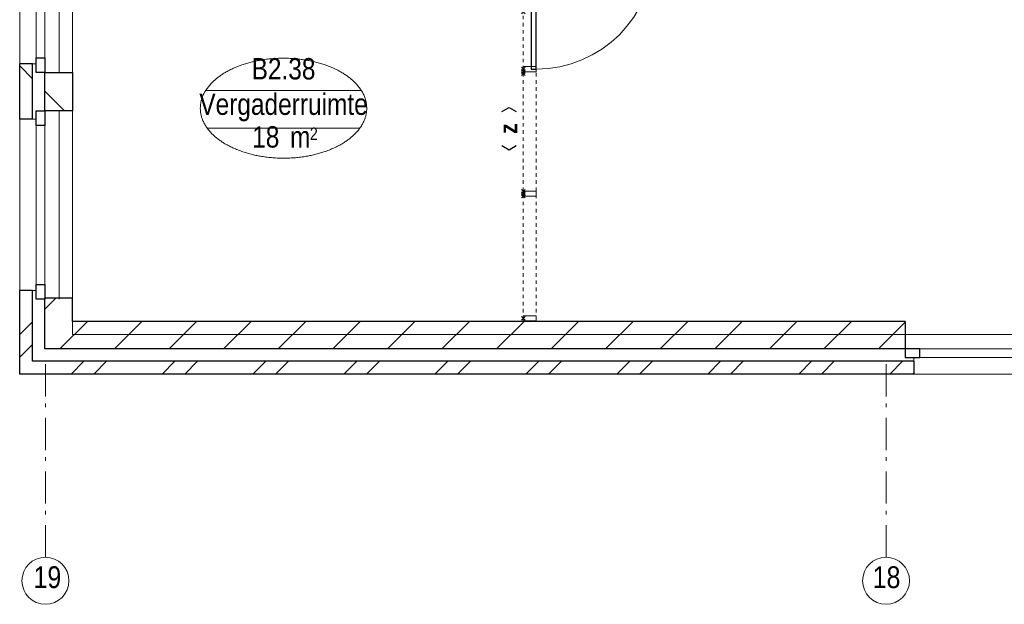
# Model space of a CAD drawing. Header units: millimetres. Extents: x -75976 to 232306, y 42824 to 140527.
# Tile 49 of 199: x 113807 to 121461, y 79062 to 83603. Entities that reach past the tile are written whole.
import ezdxf
from ezdxf.enums import TextEntityAlignment as Align

# ---------------------------------------------------------------- set-up
doc = ezdxf.new("R2010")
doc.units = ezdxf.units.MM
doc.header["$LTSCALE"] = 400
doc.header["$PDMODE"] = 3
doc.header["$PDSIZE"] = 15
doc.linetypes.add('STYLE_06', pattern=[1.041641, 0.625, -0.208282, 0.069427, -0.138931])
doc.linetypes.add('STYLE_21', pattern=[0.138889, 0.069444, -0.069444])
for name, color, linetype, lineweight in [('Binnenkozijnen', 140, 'Continuous', 15), ('Buitenkozijnen', 140, 'Continuous', 15), ('Interieur-deur', 43, 'Continuous', 9), ('Interieur-systeemwand glas', 140, 'STYLE_21', 15), ('Kozijnmerken', 43, 'Continuous', 9), ('mat-baksteen', 5, 'Continuous', 25), ('mat-kalkzandsteen', 5, 'Continuous', 25), ('None', 7, 'Continuous', 9), ('Ruimtenummers', 5, 'Continuous', 25)]:
    doc.layers.add(name, color=color, linetype=linetype, lineweight=lineweight)
doc.styles.add('Arial Narrow', font='ARIALN.TTF', dxfattribs={"height": 222.25})
doc.styles.add('Arial Narrow (bold)', font='ARIALNB.TTF', dxfattribs={"height": 172.861111})

# ---------------------------------------------------------------- blocks, each defined once
blk = doc.blocks.new('*X918')
at = {"layer": 'None', "lineweight": 9}
for p, q in [((-55484.6, -5280), (-55384.6, -5180)), ((-55308.2, -5280), (-55208.2, -5180)), ((-54777.5, -5280), (-54677.5, -5180)), ((-54601.1, -5280), (-54501.1, -5180)), ((-54070.4, -5280), (-53970.4, -5180)), ((-53894, -5280), (-53794, -5180)), ((-53363.3, -5280), (-53263.3, -5180)), ((-53186.9, -5280), (-53086.9, -5180)), ((-52656.2, -5280), (-52556.2, -5180)), ((-52479.8, -5280), (-52379.8, -5180)), ((-51949, -5280), (-51849, -5180)), ((-51772.7, -5280), (-51672.7, -5180)), ((-51241.9, -5280), (-51141.9, -5180)), ((-51065.6, -5280), (-50965.6, -5180)), ((-50534.8, -5280), (-50434.8, -5180)), ((-50358.4, -5280), (-50258.4, -5180)), ((-49827.7, -5280), (-49727.7, -5180)), ((-49651.3, -5280), (-49551.3, -5180)), ((-49120.6, -5280), (-49020.6, -5180)), ((-48944.2, -5280), (-48933.9, -5269.7))]:
    blk.add_line(p, q, dxfattribs=at)
blk = doc.blocks.new('*X919')
at = {"layer": 'None', "lineweight": 9}
for p, q in [((-55883.9, -4972.3), (-55783.9, -4872.3)), ((-55883.9, -5148.6), (-55783.9, -5048.6))]:
    blk.add_line(p, q, dxfattribs=at)
blk = doc.blocks.new('Gevelpui best-uitbr 1330 (2D)')
at = {"layer": 'Buitenkozijnen', "lineweight": 15}
for p, q in [((-731.5, 71), (731.5, 71)), ((-731.5, 4), (-731.5, 71)), ((-731.5, 4), (731.5, 4)), ((731.5, 4), (731.5, 71))]:
    blk.add_line(p, q, dxfattribs=at)
at = {"layer": 'Buitenkozijnen', "color": 92, "lineweight": 25}
for points in [[(-731.5, 71), (-617.5, 71), (-617.5, 4), (-731.5, 4)], [(617.5, 71), (731.5, 71), (731.5, 4), (617.5, 4)]]:
    blk.add_lwpolyline(points, close=True, dxfattribs=at)
at = {"layer": 'None', "color": 43, "linetype": 'Continuous', "lineweight": 9}
blk.add_line((-731.5, -107), (731.5, -107), dxfattribs=at)
at = {"layer": 'None', "color": 43, "linetype": 'Continuous', "lineweight": 9, "flags": 128}
blk.add_lwpolyline([(-665, 71), (-665, 200), (665, 200), (665, 71)], dxfattribs=at)
blk = doc.blocks.new('*X920')
at = {"layer": 'None', "lineweight": 9}
for p, q in [((-55571.4, -5084), (-55357.4, -4870)), ((-55147.2, -5084), (-54933.2, -4870)), ((-54722.9, -5084), (-54508.9, -4870)), ((-54298.6, -5084), (-54084.6, -4870)), ((-53874.4, -5084), (-53660.4, -4870)), ((-53450.1, -5084), (-53236.1, -4870)), ((-53025.8, -5084), (-52811.8, -4870)), ((-52601.6, -5084), (-52387.6, -4870)), ((-52177.3, -5084), (-51963.3, -4870)), ((-51753, -5084), (-51539, -4870)), ((-51328.8, -5084), (-51114.8, -4870)), ((-50904.5, -5084), (-50690.5, -4870)), ((-50480.3, -5084), (-50266.3, -4870)), ((-50056, -5084), (-49842, -4870)), ((-49631.7, -5084), (-49417.7, -4870)), ((-49207.5, -5084), (-49000.4, -4877))]:
    blk.add_line(p, q, dxfattribs=at)
blk = doc.blocks.new('*X921')
at = {"layer": 'None', "lineweight": 9}
blk.add_line((-55687.9, -4776.3), (-55602.7, -4691), dxfattribs=at)
blk = doc.blocks.new('*X55')
at = {"layer": 'None', "lineweight": 9}
blk.add_line((-148.5, -148.5), (4, 4), dxfattribs=at)
blk = doc.blocks.new('*X56')
at = {"layer": 'None', "lineweight": 9}
blk.add_line((100, 100), (200, 200), dxfattribs=at)
blk = doc.blocks.new('Penant best-uitbr  (2D)')
at = {"layer": 'mat-baksteen', "lineweight": 25}
for p, q in [((-215, 200), (215, 200)), ((-215, 100), (-215, 200)), ((215, 100), (215, 200)), ((-215, 100), (215, 100))]:
    blk.add_line(p, q, dxfattribs=at)
at = {"layer": 'mat-kalkzandsteen', "lineweight": 25}
blk.add_lwpolyline([(-148.5, 4), (148.5, 4), (148.5, -210), (-148.5, -210)], close=True, dxfattribs=at)
at = {"layer": 'mat-baksteen'}
blk.add_blockref('*X56', (0, 0), dxfattribs=at)
at = {"layer": 'mat-kalkzandsteen'}
blk.add_blockref('*X55', (0, 0), dxfattribs=at)
blk = doc.blocks.new('Deur systeemwand 915')
at = {"layer": 'Interieur-deur', "color": 140, "linetype": 'Continuous', "lineweight": 15}
blk.add_line((0, 1015), (0, 100), dxfattribs=at)
at = {"layer": 'Interieur-deur', "color": 92, "linetype": 'Continuous', "lineweight": 25}
blk.add_lwpolyline([(-915, 100), (0, 100), (0, 60), (-915, 60)], close=True, dxfattribs=at)
at = {"layer": 'Interieur-deur', "color": 140, "linetype": 'Continuous', "lineweight": 15}
blk.add_arc((0, 100), 915, 90, 180, dxfattribs=at)
blk = doc.blocks.new('systeemwandstijl 950 hoh')
at = {"layer": 'Interieur-systeemwand glas', "color": 43, "linetype": 'Continuous', "lineweight": 9}
blk.add_lwpolyline([(0, 20), (100, 20), (100, -20), (0, -20)], close=True, dxfattribs=at)
at = {"layer": 'Interieur-systeemwand glas', "color": 43, "linetype": 'Continuous', "lineweight": 15}
for p in [(0, 950), (0, 0)]:
    blk.add_point(p, dxfattribs=at)
blk = doc.blocks.new('*U1151')
at = {"layer": 'Interieur-systeemwand glas', "lineweight": 15}
for p, q in [((-51968.9, -1496), (-51968.9, -4866)), ((-51868.9, -1496), (-51868.9, -4866))]:
    blk.add_line(p, q, dxfattribs=at)
at = {"layer": 'Interieur-systeemwand glas', "color": 7, "xscale": -1}
for name, p, rotation in [('systeemwandstijl 950 hoh', (-51968.9, -1515), 180), ('systeemwandstijl 950 hoh', (-51968.9, -1996), 180), ('Deur systeemwand 915', (-51968.9, -1996), 270), ('systeemwandstijl 950 hoh', (-51968.9, -2911), 180)]:
    blk.add_blockref(name, p, dxfattribs=dict(at, rotation=rotation))
at = {"layer": 'Interieur-systeemwand glas', "color": 7}
for p in [(-51968.9, -3878.5), (-51968.9, -4846)]:
    blk.add_blockref('systeemwandstijl 950 hoh', p, dxfattribs=at)
blk = doc.blocks.new('Kozijnmerk 50')
at = {"layer": 'Kozijnmerken', "color": 92, "linetype": 'Continuous', "lineweight": 25}
for points in [[(-132.2, 50.6), (-164.8, -5.8), (-132.2, -62.1)], [(132.2, 50.6), (164.8, -5.8), (132.2, -62.1)]]:
    blk.add_lwpolyline(points, dxfattribs=at)
at = {"layer": 'None', "color": 43, "style": 'Arial Narrow (bold)'}
blk.add_attdef('merk', text='', height=138.3, dxfattribs=at).set_placement((0, 0), align=Align.MIDDLE_CENTER)
blk = doc.blocks.new('Ruimtenummer UV 50')
at = {"layer": 'Ruimtenummers', "color": 8, "lineweight": 5}
for p, q in [((602.2, 156.5), (-602.3, 156.5)), ((594.7, -137.5), (-594.8, -137.5))]:
    blk.add_line(p, q, dxfattribs=at)
blk.add_open_spline([(-323.4, 353.8), (-173.3, 405.8), (173.3, 405.8), (323.4, 353.8), (473.5, 301.8), (560.1, 211.8), (646.8, 121.7), (646.8, 17.7), (646.8, -86.3), (560.1, -176.3), (473.5, -266.4), (323.4, -318.4), (173.3, -370.4), (-173.3, -370.4), (-323.4, -318.4), (-473.5, -266.4), (-560.2, -176.3), (-646.8, -86.3), (-646.8, 17.7), (-646.8, 121.7), (-560.2, 211.8), (-473.5, 301.8), (-323.4, 353.8)], degree=2, knots=[0, 0, 0, 0.09962, 0.19924, 0.19924, 0.283607, 0.283607, 0.349619, 0.349619, 0.415638, 0.415638, 0.5, 0.5, 0.59962, 0.69924, 0.69924, 0.783607, 0.783607, 0.849619, 0.849619, 0.915638, 0.915638, 1, 1, 1], dxfattribs=at)
at = {"layer": 'Ruimtenummers', "attachment_point": 2, "style": 'Arial Narrow'}
for s, insert, char_height in [(' 2', (220.1, -132.8), 96.8), (' m', (103.6, -122.2), 165.95)]:
    blk.add_mtext(s, dxfattribs=dict(at, insert=insert, char_height=char_height))
at = {"layer": 'Ruimtenummers', "style": 'Arial Narrow'}
for tag, p in [('Nummer', (0, 406.9)), ('Naam', (0, 131.7)), ('Oppervlak', (-137.9, -122.2))]:
    blk.add_attdef(tag, text='', height=165.9, dxfattribs=at).set_placement(p, align=Align.TOP_CENTER)

msp = doc.modelspace()

# ---------------------------------------------------------------- linework, layer by layer
at = {"linetype": 'Continuous', "lineweight": 0, "flags": 128}
msp.add_lwpolyline([(150731.85564, 88835.0182), (150731.85564, 86835.0182), (148483.35564, 86835.0182), (148483.35564, 81157.0182), (114216.85564, 81157.0182), (114216.85564, 86621.0182), (117321.85564, 86621.0182), (117321.85564, 84635.0182), (119781.85564, 84635.0182), (119781.85564, 89049.0182), (114216.85564, 89049.0182), (114216.85564, 94410.0182), (136331.85564, 94410.0182), (136331.85564, 88835.0182), (150731.85564, 88835.0182)], dxfattribs=at)
at = {"layer": 'mat-baksteen', "lineweight": 25}
for p, q in [((113906.85564, 81500.0182), (113806.85564, 81500.0182)), ((113806.85564, 80850.0182), (113806.85564, 81500.0182)), ((113906.85564, 80950.0182), (113906.85564, 81500.0182)), ((120756.85564, 80950.0182), (113906.85564, 80950.0182)), ((120756.85564, 80950.0182), (120756.85564, 80850.0182)), ((120756.85564, 80850.0182), (113806.85564, 80850.0182))]:
    msp.add_line(p, q, dxfattribs=at)
at = {"layer": 'mat-kalkzandsteen', "lineweight": 25}
for p, q in [((114216.85564, 81439.0182), (114002.85564, 81439.0182)), ((114002.85564, 81046.0182), (114002.85564, 81439.0182)), ((114216.85564, 81260.0182), (114216.85564, 81439.0182)), ((120690.35564, 81260.0182), (114216.85564, 81260.0182)), ((120690.35564, 81260.0182), (120690.35564, 81046.0182)), ((120690.35564, 81046.0182), (114002.85564, 81046.0182))]:
    msp.add_line(p, q, dxfattribs=at)
at = {"layer": 'None', "color": 7, "linetype": 'STYLE_06', "lineweight": 9}
for p, q in [((114006.85564, 79427.5305), (114006.85564, 80927.5305)), ((120541.85564, 79427.5305), (120541.85564, 80927.5305))]:
    msp.add_line(p, q, dxfattribs=at)
at = {"layer": 'None', "color": 43, "linetype": 'Continuous', "lineweight": 9}
for centre in [(114006.85564, 79244.92408), (120541.85564, 79244.92408)]:
    msp.add_circle(centre, 182.60642, dxfattribs=at)

# ---------------------------------------------------------------- block references
at = {"layer": 'Binnenkozijnen', "color": 7}
msp.add_blockref('*U1151', (169690.79627, 86130.0182), dxfattribs=at)
at = {"layer": 'Kozijnmerken', "color": 7, "rotation": 90}
msp.add_blockref('Kozijnmerk 50', (117605.41337, 82757.17832), dxfattribs=at).add_auto_attribs({'merk': 'z'})
at = {"layer": 'mat-baksteen'}
for name in ['*X919', '*X918']:
    msp.add_blockref(name, (169690.79627, 86130.0182), dxfattribs=at)
at = {"layer": 'mat-kalkzandsteen', "color": 7, "rotation": 90}
for name, p in [('Gevelpui best-uitbr 1330 (2D)', (114006.85564, 83925.0182)), ('Penant best-uitbr  (2D)', (114006.85564, 83045.0182)), ('Penant best-uitbr  (2D)', (114006.85564, 83045.0182)), ('Penant best-uitbr  (2D)', (114006.85564, 83045.0182)), ('Gevelpui best-uitbr 1330 (2D)', (114006.85564, 82165.0182))]:
    msp.add_blockref(name, p, dxfattribs=at)
at = {"layer": 'mat-kalkzandsteen'}
for name in ['*X921', '*X920']:
    msp.add_blockref(name, (169690.79627, 86130.0182), dxfattribs=at)
at = {"layer": 'None', "color": 7, "xscale": -1, "rotation": 180}
msp.add_blockref('Gevelpui best-uitbr 1330 (2D)', (121421.85564, 81050.0182), dxfattribs=at)
at = {"layer": 'Ruimtenummers'}
msp.add_blockref('Ruimtenummer UV 50', (115857.88403, 82898.20799), dxfattribs=at).add_auto_attribs({'Nummer': 'B2.38', 'Naam': 'Vergaderruimte', 'Oppervlak': '18'})

# ---------------------------------------------------------------- texts
at = {"layer": 'None', "color": 8, "char_height": 169.333333, "attachment_point": 1, "style": 'Arial Narrow'}
for s, insert in [('19', (113914.35378, 79357.68167)), ('18', (120438.13613, 79357.68167))]:
    msp.add_mtext(s, dxfattribs=dict(at, insert=insert))

doc.saveas('drawing.dxf')
